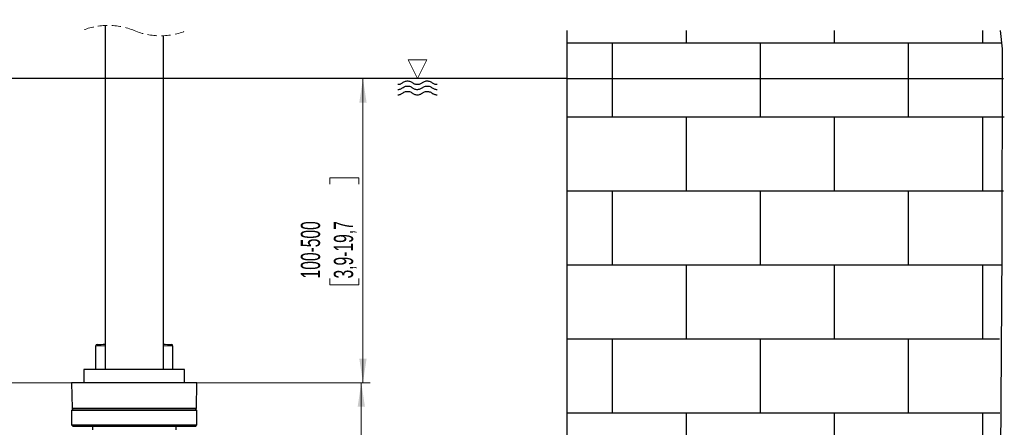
# Model space of a CAD drawing. Header units: millimetres. Extents: x 0 to 4205, y -17 to 2970.
# Tile 5 of 30: x 932 to 1608, y 1598 to 1877. Entities that reach past the tile are written whole.
import ezdxf

# ---------------------------------------------------------------- set-up
doc = ezdxf.new("R2010")
doc.units = ezdxf.units.MM
doc.header["$LTSCALE"] = 5
doc.linetypes.add('HIDDEN', pattern=[1.905, 1.27, -0.635])
doc.styles.add('SLDTEXTSTYLE0', font='TXT', dxfattribs={"width": 0.605})
doc.dimstyles.new('SLDDIMSTYLE3', dxfattribs={"dimtxt": 12.841593, "dimasz": 16.5, "dimexe": 0, "dimexo": 0.0625, "dimgap": 3.210398, "dimtad": 1, "dimdec": 1, "dimrnd": 1e-09, "dimzin": 12, "dimdsep": 46, "dimtxsty": 'SLDTEXTSTYLE0', "dimsah": 1, "dimcen": 0.09, "dimadec": 0, "dimazin": 3, "dimtfac": 1, "dimtdec": 1, "dimtofl": 0, "dimtmove": 0, "dimatfit": 3, "dimfxl": 1, "dimfrac": 2, "dimtolj": 1, "dimtzin": 12, "dimarcsym": 0})

# ---------------------------------------------------------------- blocks, each defined once
blk = doc.blocks.new('SW_BROKEN_VIEW_5')
at = {"color": 0, "linetype": 'Continuous'}
for p, q in [((0, 0), (0, -725.57)), ((82.06, -8.65), (82.06, 0)), ((183.66, -8.65), (183.66, 0)), ((285.26, -8.65), (285.26, 0)), ((298.28, -8.65), (0, -8.65)), ((31.26, -59.45), (31.26, -8.65)), ((132.86, -59.45), (132.86, -8.65)), ((234.46, -59.45), (234.46, -8.65)), ((0, -32.91), (-549.59, -32.91)), ((0, -32.91), (299.46, -32.91)), ((-115.53, -37.05), (-115.98, -37.07)), ((-115.08, -36.99), (-115.53, -37.05)), ((-115.07, -40.49), (-115.52, -40.55)), ((-114.63, -36.89), (-115.08, -36.99)), ((-114.63, -40.39), (-115.07, -40.49)), ((-114.2, -36.74), (-114.63, -36.89)), ((-114.19, -40.24), (-114.63, -40.39)), ((-113.78, -36.56), (-114.2, -36.74)), ((-113.77, -40.06), (-114.19, -40.24)), ((-113.38, -36.35), (-113.78, -36.56)), ((-113.37, -39.85), (-113.77, -40.06)), ((-113, -36.09), (-113.38, -36.35)), ((-112.99, -39.59), (-113.37, -39.85)), ((-112.65, -35.81), (-113, -36.09)), ((-112.64, -39.31), (-112.99, -39.59)), ((-112.65, -35.81), (-112.2, -35.46)), ((-112.64, -39.31), (-112.19, -38.96)), ((-112.2, -35.46), (-111.72, -35.16)), ((-112.19, -38.96), (-111.71, -38.66)), ((-111.72, -35.16), (-111.21, -34.92)), ((-111.71, -38.66), (-111.2, -38.42)), ((-111.21, -34.92), (-110.67, -34.74)), ((-111.2, -38.42), (-110.67, -38.24)), ((-110.67, -34.74), (-110.12, -34.61)), ((-110.67, -38.24), (-110.11, -38.11)), ((-110.12, -34.61), (-109.56, -34.55)), ((-110.11, -38.11), (-109.55, -38.05)), ((-109.56, -34.55), (-108.99, -34.55)), ((-109.55, -38.05), (-108.99, -38.05)), ((-108.99, -34.55), (-108.43, -34.61)), ((-108.99, -38.05), (-108.42, -38.11)), ((-108.43, -34.61), (-107.88, -34.74)), ((-108.42, -38.11), (-107.87, -38.24)), ((-107.88, -34.74), (-107.35, -34.92)), ((-107.87, -38.24), (-107.34, -38.42)), ((-107.35, -34.92), (-106.83, -35.16)), ((-107.34, -38.42), (-106.83, -38.66)), ((-106.83, -35.16), (-106.35, -35.46)), ((-106.83, -38.66), (-106.35, -38.96)), ((-106.35, -35.46), (-105.91, -35.81)), ((-106.35, -38.96), (-105.9, -39.31)), ((-105.48, -36.14), (-105.91, -35.81)), ((-105.48, -39.64), (-105.9, -39.31)), ((-105.03, -36.43), (-105.48, -36.14)), ((-105.02, -39.93), (-105.48, -39.64)), ((-104.54, -36.67), (-105.03, -36.43)), ((-104.54, -40.17), (-105.02, -39.93)), ((-104.04, -36.85), (-104.54, -36.67)), ((-104.03, -40.35), (-104.54, -40.17)), ((-103.52, -36.98), (-104.04, -36.85)), ((-103.51, -40.48), (-104.03, -40.35)), ((-102.98, -37.06), (-103.52, -36.98)), ((-102.97, -40.56), (-103.51, -40.48)), ((-102.44, -37.07), (-102.98, -37.06)), ((-101.91, -37.04), (-102.44, -37.07)), ((-101.38, -36.94), (-101.91, -37.04)), ((-101.37, -40.44), (-101.9, -40.54)), ((-100.86, -36.79), (-101.38, -36.94)), ((-100.85, -40.29), (-101.37, -40.44)), ((-100.36, -36.59), (-100.86, -36.79)), ((-100.35, -40.09), (-100.85, -40.29)), ((-99.88, -36.33), (-100.36, -36.59)), ((-99.88, -39.83), (-100.35, -40.09)), ((-99.44, -36.03), (-99.88, -36.33)), ((-99.43, -39.53), (-99.88, -39.83)), ((-99.03, -35.68), (-99.44, -36.03)), ((-99.02, -39.18), (-99.43, -39.53)), ((-99.03, -35.68), (-98.58, -35.36)), ((-99.02, -39.18), (-98.57, -38.86)), ((-98.58, -35.36), (-98.1, -35.08)), ((-98.57, -38.86), (-98.1, -38.58)), ((-98.1, -35.08), (-97.6, -34.86)), ((-98.1, -38.58), (-97.59, -38.36)), ((-97.6, -34.86), (-97.07, -34.7)), ((-97.59, -38.36), (-97.07, -38.2)), ((-97.07, -34.7), (-96.53, -34.59)), ((-97.07, -38.2), (-96.53, -38.09)), ((-96.53, -34.59), (-95.98, -34.54)), ((-96.53, -38.09), (-95.98, -38.04)), ((-95.98, -34.54), (-95.43, -34.55)), ((-95.98, -38.04), (-95.43, -38.05)), ((-95.43, -34.55), (-94.89, -34.62)), ((-95.43, -38.05), (-94.88, -38.12)), ((-94.89, -34.62), (-94.35, -34.75)), ((-94.88, -38.12), (-94.34, -38.25)), ((-94.35, -34.75), (-93.83, -34.94)), ((-94.34, -38.25), (-93.82, -38.44)), ((-93.83, -34.94), (-93.34, -35.18)), ((-93.82, -38.44), (-93.33, -38.68)), ((-93.34, -35.18), (-92.87, -35.47)), ((-93.33, -38.68), (-92.86, -38.97)), ((-92.87, -35.47), (-92.44, -35.81)), ((-92.86, -38.97), (-92.43, -39.31)), ((-92.08, -36.1), (-92.44, -35.81)), ((-92.07, -39.6), (-92.43, -39.31)), ((-91.69, -36.35), (-92.08, -36.1)), ((-91.69, -39.85), (-92.07, -39.6)), ((-91.29, -36.57), (-91.69, -36.35)), ((-91.28, -40.07), (-91.69, -39.85)), ((-90.87, -36.75), (-91.29, -36.57)), ((-90.86, -40.25), (-91.28, -40.07)), ((-90.43, -36.89), (-90.87, -36.75)), ((-90.42, -40.39), (-90.86, -40.25)), ((-89.98, -36.99), (-90.43, -36.89)), ((-89.97, -40.49), (-90.42, -40.39)), ((-89.53, -37.05), (-89.98, -36.99)), ((-89.52, -40.56), (-89.97, -40.49)), ((-89.07, -37.07), (-89.53, -37.05)), ((-115.53, -44.23), (-115.99, -44.25)), ((-115.52, -40.55), (-115.98, -40.58)), ((-115.08, -44.17), (-115.53, -44.23)), ((-114.64, -44.06), (-115.08, -44.17)), ((-114.21, -43.92), (-114.64, -44.06)), ((-113.79, -43.74), (-114.21, -43.92)), ((-113.39, -43.52), (-113.79, -43.74)), ((-113.01, -43.27), (-113.39, -43.52)), ((-112.65, -42.99), (-113.01, -43.27)), ((-112.65, -42.99), (-112.2, -42.64)), ((-112.2, -42.64), (-111.72, -42.34)), ((-111.72, -42.34), (-111.21, -42.1)), ((-111.21, -42.1), (-110.68, -41.92)), ((-110.68, -41.92), (-110.13, -41.79)), ((-110.13, -41.79), (-109.56, -41.73)), ((-109.56, -41.73), (-109, -41.73)), ((-109, -41.73), (-108.44, -41.79)), ((-108.44, -41.79), (-107.89, -41.92)), ((-107.89, -41.92), (-107.35, -42.1)), ((-107.35, -42.1), (-106.84, -42.34)), ((-106.84, -42.34), (-106.36, -42.64)), ((-106.36, -42.64), (-105.91, -42.99)), ((-105.49, -43.32), (-105.91, -42.99)), ((-105.03, -43.61), (-105.49, -43.32)), ((-104.55, -43.84), (-105.03, -43.61)), ((-104.04, -44.03), (-104.55, -43.84)), ((-103.52, -44.16), (-104.04, -44.03)), ((-102.99, -44.24), (-103.52, -44.16)), ((-102.45, -44.25), (-102.99, -44.24)), ((-102.44, -40.58), (-102.97, -40.56)), ((-101.91, -44.21), (-102.45, -44.25)), ((-101.9, -40.54), (-102.44, -40.58)), ((-101.38, -44.12), (-101.91, -44.21)), ((-100.86, -43.97), (-101.38, -44.12)), ((-100.36, -43.77), (-100.86, -43.97)), ((-99.89, -43.51), (-100.36, -43.77)), ((-99.44, -43.21), (-99.89, -43.51)), ((-99.03, -42.86), (-99.44, -43.21)), ((-99.03, -42.86), (-98.59, -42.53)), ((-98.59, -42.53), (-98.11, -42.26)), ((-98.11, -42.26), (-97.6, -42.04)), ((-97.6, -42.04), (-97.08, -41.88)), ((-97.08, -41.88), (-96.54, -41.77)), ((-96.54, -41.77), (-95.99, -41.72)), ((-95.99, -41.72), (-95.44, -41.73)), ((-95.44, -41.73), (-94.89, -41.8)), ((-94.89, -41.8), (-94.36, -41.93)), ((-94.36, -41.93), (-93.84, -42.12)), ((-93.84, -42.12), (-93.34, -42.36)), ((-93.34, -42.36), (-92.87, -42.65)), ((-92.87, -42.65), (-92.44, -42.99)), ((-92.08, -43.27), (-92.44, -42.99)), ((-91.7, -43.53), (-92.08, -43.27)), ((-91.29, -43.75), (-91.7, -43.53)), ((-90.87, -43.93), (-91.29, -43.75)), ((-90.43, -44.07), (-90.87, -43.93)), ((-89.99, -44.17), (-90.43, -44.07)), ((-89.53, -44.23), (-89.99, -44.17)), ((-89.07, -44.25), (-89.53, -44.23)), ((-89.06, -40.58), (-89.52, -40.56)), ((300.08, -59.45), (0, -59.45)), ((82.06, -110.25), (82.06, -59.45)), ((183.66, -110.25), (183.66, -59.45)), ((285.26, -110.25), (285.26, -59.45)), ((299.64, -110.25), (0, -110.25)), ((31.26, -161.05), (31.26, -110.25)), ((132.86, -161.05), (132.86, -110.25)), ((234.46, -161.05), (234.46, -110.25)), ((298.13, -161.05), (0, -161.05)), ((82.06, -211.85), (82.06, -161.05)), ((183.66, -211.85), (183.66, -161.05)), ((285.26, -211.85), (285.26, -161.05)), ((296.84, -211.85), (0, -211.85)), ((31.26, -262.65), (31.26, -211.85)), ((132.86, -262.65), (132.86, -211.85)), ((234.46, -262.65), (234.46, -211.85)), ((296.96, -262.65), (0, -262.65)), ((82.06, -313.45), (82.06, -262.65)), ((183.66, -313.45), (183.66, -262.65)), ((285.26, -313.45), (285.26, -262.65))]:
    blk.add_line(p, q, dxfattribs=at)
at = {"color": 0, "linetype": 'Continuous', "flags": 128}
blk.add_lwpolyline([(297.31, 0), (297.31, 0), (297.31, 0), (297.31, 0), (297.31, 0), (298.51, -12.62), (298.46, -150.63), (297.58, -290), (297.62, -427.59), (288.98, -493.15), (269.25, -554.22), (234.46, -609.39), (180.64, -657.27), (103.81, -696.47), (0, -725.57)], dxfattribs=at)
blk = doc.blocks.new('_D_4')
at = {"color": 7, "linetype": 'Continuous', "lineweight": 18}
for p, q in [((1167.76, 1837.04), (1167.76, 1628.26)), ((1145.1, 1764.48), (1145.1, 1768.89)), ((1145.1, 1768.89), (1164.82, 1768.89)), ((1164.82, 1768.89), (1164.82, 1764.48)), ((1145.1, 1699.81), (1145.1, 1695.4)), ((1145.1, 1695.4), (1164.82, 1695.4)), ((1164.82, 1695.4), (1164.82, 1699.81)), ((1053.88, 1628.26), (1172.76, 1628.26))]:
    blk.add_line(p, q, dxfattribs=at)
for points in [[(1167.76, 1837.04), (1165.26, 1820.54), (1170.26, 1820.54)], [(1167.76, 1628.26), (1170.26, 1644.76), (1165.26, 1644.76)]]:
    blk.add_solid(points, dxfattribs=at)
at = {"color": 7, "linetype": 'Continuous', "lineweight": 18, "char_height": 13.229, "attachment_point": 1, "rotation": 90, "style": 'SLDTEXTSTYLE0'}
for s, insert in [('100-500', (1125.11, 1699.81)), ('3,9-19,7', (1147.77, 1699.81))]:
    blk.add_mtext(s, dxfattribs=dict(at, insert=insert))
blk = doc.blocks.new('_D_7')
at = {"color": 7, "linetype": 'Continuous', "lineweight": 18}
for p, q in [((992.88, 2832.44), (713.43, 2832.44)), ((718.43, 1628.26), (718.43, 2832.44)), ((695.77, 2266.91), (695.77, 2271.32)), ((695.77, 2271.32), (715.49, 2271.32)), ((715.49, 2271.32), (715.49, 2266.91)), ((695.77, 2232.61), (695.77, 2228.2)), ((715.49, 2228.2), (715.49, 2232.61)), ((695.77, 2228.2), (715.49, 2228.2)), ((967.88, 1628.26), (713.43, 1628.26))]:
    blk.add_line(p, q, dxfattribs=at)
for points in [[(718.43, 2832.44), (715.93, 2815.94), (720.93, 2815.94)], [(718.43, 1628.26), (720.93, 1644.76), (715.93, 1644.76)]]:
    blk.add_solid(points, dxfattribs=at)
at = {"color": 7, "linetype": 'Continuous', "lineweight": 18, "char_height": 13.229, "attachment_point": 1, "rotation": 90, "style": 'SLDTEXTSTYLE0'}
for s, insert in [('1968', (675.77, 2230.16)), ('77,5', (698.44, 2232.61))]:
    blk.add_mtext(s, dxfattribs=dict(at, insert=insert))
blk = doc.blocks.new('_D_9')
at = {"color": 7, "linetype": 'Continuous', "lineweight": 18}
for p, q in [((1053.88, 1628.26), (1171.63, 1628.26)), ((1166.63, 1243.96), (1166.63, 1628.26)), ((1143.97, 1456.63), (1143.97, 1461.04)), ((1143.97, 1461.04), (1163.69, 1461.04)), ((1163.69, 1461.04), (1163.69, 1456.63)), ((1143.97, 1422.34), (1143.97, 1417.93)), ((1163.69, 1417.93), (1163.69, 1422.34)), ((1143.97, 1417.93), (1163.69, 1417.93)), ((1010.38, 1243.96), (1171.63, 1243.96))]:
    blk.add_line(p, q, dxfattribs=at)
for points in [[(1166.63, 1628.26), (1164.13, 1611.76), (1169.13, 1611.76)], [(1166.63, 1243.96), (1169.13, 1260.46), (1164.13, 1260.46)]]:
    blk.add_solid(points, dxfattribs=at)
at = {"color": 7, "linetype": 'Continuous', "lineweight": 18, "char_height": 13.229, "attachment_point": 1, "rotation": 90, "style": 'SLDTEXTSTYLE0'}
for s, insert in [('385', (1123.98, 1424.79)), ('15,2', (1146.64, 1422.34))]:
    blk.add_mtext(s, dxfattribs=dict(at, insert=insert))
blk = doc.blocks.new('SW_SFSYMBOL_2')
at = {"color": 0, "linetype": 'Continuous', "lineweight": 18}
for p, q in [((0, 0), (-6.42, 12.84)), ((-6.42, 12.84), (6.42, 12.84)), ((0, 0), (6.42, 12.84))]:
    blk.add_line(p, q, dxfattribs=at)

msp = doc.modelspace()

# ---------------------------------------------------------------- linework, layer by layer
at = {"color": 7, "linetype": 'Continuous', "lineweight": 25}
for p, q in [((990.881073, 1873.501335), (990.881073, 1637.259517)), ((1030.881072, 1637.259517), (1030.881072, 1866.417561)), ((984.381082, 1653.435145), (984.381082, 1637.259517)), ((1037.381078, 1637.259517), (1037.381078, 1653.435145)), ((976.381081, 1637.259517), (976.381081, 1628.259574)), ((1040.758955, 1637.259517), (976.381081, 1637.259517)), ((1045.381072, 1637.259517), (1040.758955, 1637.259517)), ((1045.381072, 1628.259574), (1045.381072, 1637.259517)), ((967.881071, 1628.259574), (968.186694, 1610.750828)), ((989.381077, 1628.259574), (967.881071, 1628.259574)), ((1053.881074, 1628.259574), (989.381077, 1628.259574)), ((1053.575459, 1610.750828), (1053.881074, 1628.259574)), ((968.881073, 1610.259567), (967.881071, 1609.25952)), ((967.881071, 1609.25952), (967.881071, 1599.25953)), ((1053.881074, 1609.25952), (967.881071, 1609.25952)), ((1053.075532, 1610.259567), (968.686613, 1610.259567)), ((1053.881074, 1609.25952), (1052.881072, 1610.259567)), ((1053.881074, 1599.25953), (1053.881074, 1609.25952)), ((967.881071, 1599.25953), (968.881073, 1598.259543)), ((967.881071, 1599.25953), (1053.881074, 1599.25953)), ((1052.881072, 1598.259543), (968.881073, 1598.259543)), ((982.131081, 1598.259543), (982.131081, 1595.973049)), ((1039.631079, 1595.877026), (1039.631079, 1598.259543)), ((1052.881072, 1598.259543), (1053.881074, 1599.25953))]:
    msp.add_line(p, q, dxfattribs=at)
at = {"color": 8, "linetype": 'Continuous', "lineweight": 18}
for p, q in [((968.186694, 1610.750828), (989.533889, 1610.750828)), ((989.533889, 1610.750828), (1053.575459, 1610.750828))]:
    msp.add_line(p, q, dxfattribs=at)
at = {"color": 8, "linetype": 'Continuous', "lineweight": 18, "flags": 128}
for points in [[(990.881073, 1653.652821), (990.756231, 1653.648649), (988.870578, 1653.585527), (987.287315, 1653.532479), (986.030372, 1653.490339), (985.118734, 1653.459821), (984.566184, 1653.441344), (984.381082, 1653.435145)], [(1037.381078, 1653.435145), (1037.195961, 1653.441344), (1036.643411, 1653.459821), (1035.73178, 1653.490339), (1034.474837, 1653.532479), (1032.891574, 1653.585527), (1031.005914, 1653.648649), (1030.881072, 1653.652821)]]:
    msp.add_lwpolyline(points, dxfattribs=at)
at = {"color": 7, "linetype": 'Continuous', "lineweight": 25, "flags": 128}
for points in [[(985.346171, 1654.434536), (985.523733, 1654.440735), (986.053737, 1654.459212), (986.928167, 1654.48973), (988.133805, 1654.53187), (989.652457, 1654.584919), (990.881073, 1654.627774)], [(1030.881072, 1654.627774), (1032.109688, 1654.584919), (1033.628339, 1654.53187), (1034.833985, 1654.48973), (1035.708415, 1654.459212), (1036.238412, 1654.440735), (1036.415974, 1654.434536)]]:
    msp.add_lwpolyline(points, dxfattribs=at)
at = {"color": 7, "linetype": 'HIDDEN', "lineweight": 18}
for centre, start, end in [((992.943575, 1826.90946), 67.380135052, 112.619864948), ((1028.818575, 1913.00946), 247.380135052, 292.619864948)]:
    msp.add_arc(centre, 46.6375, start, end, dxfattribs=at)
at = {"color": 7, "linetype": 'Continuous', "lineweight": 25}
for centre, radius, start, end in [((985.381108, 1653.435121), 1.000026, 92.00209679, 179.998623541), ((1036.381026, 1653.435095), 1.000052, 0.00287513, 87.997288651), ((968.686581, 1610.759529), 0.499963, 180.997188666, 270.003698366), ((1053.075584, 1610.759516), 0.49995, 269.993985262, 359.004273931)]:
    msp.add_arc(centre, radius, start, end, dxfattribs=at)

# ---------------------------------------------------------------- block references
at = {"color": 7, "linetype": 'Continuous'}
msp.add_blockref('SW_BROKEN_VIEW_5', (1307.631078, 1869.959448), dxfattribs=at)
at = {"color": 7, "linetype": 'Continuous', "lineweight": 18}
msp.add_blockref('SW_SFSYMBOL_2', (1205.179754, 1837.044904), dxfattribs=at)

# ---------------------------------------------------------------- dimensions: what is measured, and where the dimension line sits
dim = msp.add_linear_dim(base=(718.428681, 2832.440157), p1=(967.881075, 1628.259544), p2=(992.881075, 2832.440157), angle=90, text='1968', dimstyle='SLDDIMSTYLE3', dxfattribs=at)
dim.commit()
dim.dimension.update_dxf_attribs({"geometry": '_D_7', "text_midpoint": (718.428681, 2249.762081), "dimtype": 160})
for base, p1, picture, middle in [((1167.763273, 1628.259544), (1307.631075, 1837.044904), '_D_4', (1167.763273, 1732.145501)), ((1166.632199, 1628.259544), (1010.381075, 1243.959544), '_D_9', (1166.632199, 1439.484692))]:
    dim = msp.add_linear_dim(base=base, p1=p1, p2=(1053.881075, 1628.259544), angle=90, dimstyle='SLDDIMSTYLE3', dxfattribs=at)
    dim.commit()
    dim.dimension.update_dxf_attribs({"geometry": picture, "text_midpoint": middle, "dimtype": 160})

doc.saveas('drawing.dxf')
